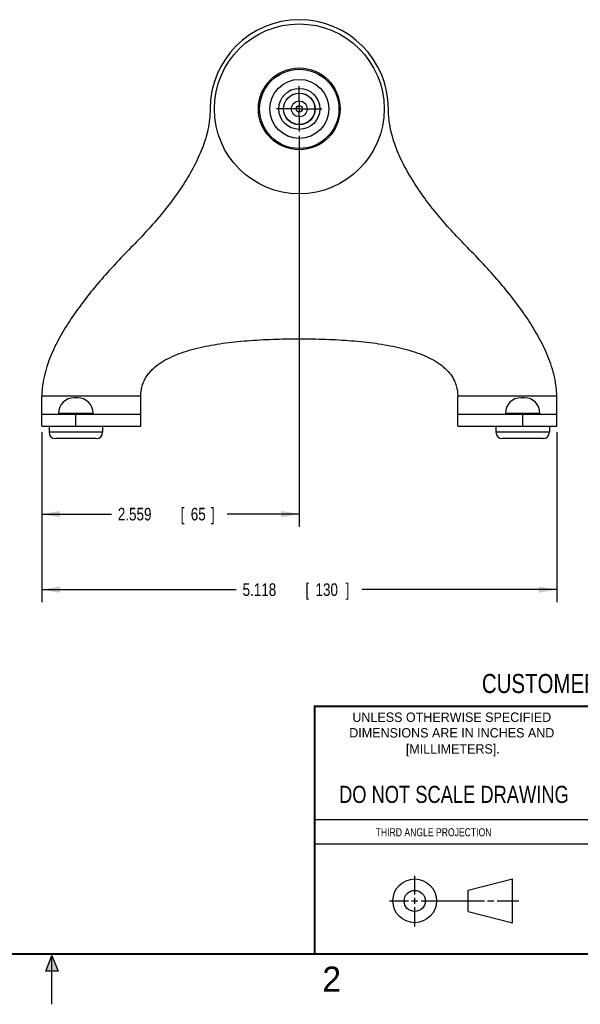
# Model space of a CAD drawing. Header units: inches. Extents: x 0 to 22, y 0 to 17.
# Tile 2 of 9: x 10.7 to 16.3, y 0 to 9.8. Entities that reach past the tile are written whole.
import ezdxf
from ezdxf.enums import TextEntityAlignment as Align

# ---------------------------------------------------------------- set-up
doc = ezdxf.new("R2010")
doc.units = ezdxf.units.IN
doc.header["$LTSCALE"] = 1.21
doc.header["$MEASUREMENT"] = 0
doc.linetypes.add('CENTER', pattern=[0.6, 0.375, -0.075, 0.075, -0.075])
doc.layers.get('0').update_dxf_attribs({"linetype": 'CONTINUOUS'})
doc.layers.add('DEFAULT_1', color=7, linetype='CENTER')
doc.layers.add('DIMENSIONS', color=7, linetype='CONTINUOUS')
doc.styles.get("Standard").update_dxf_attribs({"font": 'txt', "width": 0.8})
doc.dimstyles.new('DIMSTYLE_1', dxfattribs={"dimtxt": 0.125, "dimasz": 0.18, "dimexe": 0.18, "dimexo": 0.0625, "dimgap": 0.09, "dimtad": 0, "dimtih": 1, "dimtoh": 1, "dimdec": 3, "dimzin": 4, "dimdsep": 46, "dimtxsty": 'STANDARD', "dimblk": '_FILLED', "dimblk1": '_FILLED', "dimblk2": '_FILLED', "dimcen": 0.09, "dimadec": 0, "dimazin": 0, "dimtp": 0.01, "dimtm": 0.01, "dimtfac": 1, "dimtdec": 3, "dimtofl": 0, "dimtmove": 0, "dimatfit": 3, "dimldrblk": '_FILLED', "dimfxl": 1, "dimtolj": 1, "dimtzin": 4, "dimarcsym": 0})

# ---------------------------------------------------------------- blocks, each defined once
blk = doc.blocks.new('_FILLED')
at = {"color": 0, "linetype": 'BYBLOCK'}
blk.add_solid([(0, 0), (-1, 0.174), (-1, -0.174)], dxfattribs=at)
blk = doc.blocks.new('*D2')
at = {"layer": 'DIMENSIONS', "color": 2, "linetype": 'CONTINUOUS'}
for p, q in [((10.8991, 5.6808), (10.8991, 3.9933)), ((16.0172, 5.6808), (16.0172, 3.9933)), ((10.8991, 4.1183), (12.832, 4.1183)), ((16.0172, 4.1183), (14.082, 4.1183))]:
    blk.add_line(p, q, dxfattribs=at)
at = {"layer": 'DIMENSIONS', "color": 2, "linetype": 'CONTINUOUS', "xscale": 0.18, "yscale": 0.18, "zscale": 0.18, "rotation": 180}
blk.add_blockref('_FILLED', (10.8991, 4.1183), dxfattribs=at)
at = {"layer": 'DIMENSIONS', "color": 2, "linetype": 'CONTINUOUS', "xscale": 0.18, "yscale": 0.18, "zscale": 0.18}
blk.add_blockref('_FILLED', (16.0172, 4.1183), dxfattribs=at)
at = {"layer": 'DIMENSIONS', "color": 2, "linetype": 'CONTINUOUS', "width": 0.8}
for s, p in [('5.118', (12.8945, 4.0558)), ('[', (13.5195, 4.0558)), ('130', (13.6195, 4.0558)), (']', (13.9195, 4.0558))]:
    blk.add_text(s, height=0.125, dxfattribs=at).set_placement(p)
blk = doc.blocks.new('*D5')
at = {"layer": 'DIMENSIONS', "color": 2, "linetype": 'CONTINUOUS'}
for p, q in [((13.4581, 8.6262), (13.4581, 4.7433)), ((10.8991, 5.6808), (10.8991, 4.7433)), ((10.8991, 4.8683), (11.5921, 4.8683)), ((13.4581, 4.8683), (12.7421, 4.8683))]:
    blk.add_line(p, q, dxfattribs=at)
at = {"layer": 'DIMENSIONS', "color": 2, "linetype": 'CONTINUOUS', "xscale": 0.18, "yscale": 0.18, "zscale": 0.18, "rotation": 180}
blk.add_blockref('_FILLED', (10.8991, 4.8683), dxfattribs=at)
at = {"layer": 'DIMENSIONS', "color": 2, "linetype": 'CONTINUOUS', "xscale": 0.18, "yscale": 0.18, "zscale": 0.18}
blk.add_blockref('_FILLED', (13.4581, 4.8683), dxfattribs=at)
at = {"layer": 'DIMENSIONS', "color": 2, "linetype": 'CONTINUOUS', "width": 0.8}
for s, p in [('2.559', (11.6546, 4.8058)), ('[', (12.2796, 4.8058)), ('65', (12.3796, 4.8058)), (']', (12.5796, 4.8058))]:
    blk.add_text(s, height=0.125, dxfattribs=at).set_placement(p)

msp = doc.modelspace()

# ---------------------------------------------------------------- hatches: boundary and pattern name
at = {"linetype": 'CONTINUOUS'}
msp.add_hatch(color=2, dxfattribs=at).paths.add_polyline_path([(10.9375, 0.3287), (11, 0.485), (11.0625, 0.3287)])

# ---------------------------------------------------------------- linework, layer by layer
at = {"color": 7, "linetype": 'CONTINUOUS'}
for p, q in [((13.4581, 8.9713), (13.4581, 8.9245)), ((13.4581, 8.8146), (13.4581, 8.8615)), ((10.8991, 5.7433), (10.8991, 6.0386)), ((11.8833, 6.0386), (10.8991, 6.0386)), ((11.2533, 6.0246), (11.222, 6.0246)), ((11.8833, 5.7433), (11.8833, 6.0386)), ((16.0172, 6.0386), (15.0329, 6.0386)), ((15.0329, 5.7433), (15.0329, 6.0386)), ((15.6942, 6.0246), (15.663, 6.0246)), ((16.0172, 5.7433), (16.0172, 6.0386)), ((11.4095, 5.8683), (11.0658, 5.8683)), ((11.1126, 5.8683), (11.1126, 5.8615)), ((11.3626, 5.8683), (11.3626, 5.8615)), ((15.8505, 5.8683), (15.5067, 5.8683)), ((15.5536, 5.8683), (15.5536, 5.8615)), ((15.8036, 5.8683), (15.8036, 5.8615)), ((10.8991, 5.8615), (11.8833, 5.8615)), ((11.2376, 5.7433), (11.2376, 5.8615)), ((15.0329, 5.8615), (16.0172, 5.8615)), ((15.6786, 5.7433), (15.6786, 5.8615)), ((10.8991, 5.7433), (11.8833, 5.7433)), ((10.972, 5.7433), (10.972, 5.6808)), ((11.5033, 5.6808), (10.972, 5.6808)), ((11.5033, 5.7433), (11.5033, 5.6808)), ((15.0329, 5.7433), (16.0172, 5.7433)), ((15.413, 5.7433), (15.413, 5.6808)), ((15.9442, 5.6808), (15.413, 5.6808)), ((15.9442, 5.7433), (15.9442, 5.6808)), ((11.4408, 5.6183), (11.0345, 5.6183)), ((15.8817, 5.6183), (15.4755, 5.6183)), ((15.1374, 1.132), (15.5769, 1.2447)), ((15.5769, 0.8105), (15.5769, 1.2447)), ((15.1374, 0.9219), (15.1374, 1.132)), ((15.1374, 0.9219), (15.5769, 0.8105))]:
    msp.add_line(p, q, dxfattribs=at)
at = {"color": 2, "linetype": 'CONTINUOUS'}
for p, q in [((13.61, 1.835), (16.375, 1.835)), ((16.375, 1.5888), (13.61, 1.5888)), ((14.6059, 1.0901), (14.6059, 1.2769)), ((14.3557, 1.0276), (14.5434, 1.0276)), ((14.5747, 1.0276), (14.6372, 1.0276)), ((14.6059, 0.9964), (14.6059, 1.0589)), ((14.6684, 1.0276), (15.2987, 1.0276)), ((15.3299, 1.0276), (15.3924, 1.0276)), ((15.4237, 1.0276), (15.6394, 1.0276)), ((14.6059, 0.7723), (14.6059, 0.9651)), ((10.9375, 0.3287), (11, 0.485)), ((11, 0.485), (11.0625, 0.3287)), ((11, 0), (11, 0.485)), ((11.0625, 0.3287), (10.9375, 0.3287))]:
    msp.add_line(p, q, dxfattribs=at)
at = {"color": 7, "linetype": 'CONTINUOUS', "const_width": 0.02}
for points in [[(13.6, 2.9595), (21.5, 2.96)], [(13.61, 0.5), (13.61, 2.96)], [(0.5, 0.5), (21.5, 0.5)]]:
    msp.add_lwpolyline(points, dxfattribs=at)
at = {"color": 7, "linetype": 'CONTINUOUS'}
for centre, radius in [((13.4581, 8.893), 0.8438), ((13.4581, 8.893), 0.4062), ((13.4581, 8.893), 0.3937), ((13.4581, 8.893), 0.2928), ((13.4581, 8.893), 0.2037), ((13.4581, 8.893), 0.1575), ((13.4581, 8.893), 0.1555), ((13.4581, 8.893), 0.0783), ((13.4581, 8.893), 0.0315), ((14.6059, 1.0276), 0.2171), ((14.6054, 1.0269), 0.105)]:
    msp.add_circle(centre, radius, dxfattribs=at)
for centre, radius, start, end in [((13.4581, 8.893), 0.8858, 0, 180), ((11.222, 5.8683), 0.1562, 90, 180), ((11.2533, 5.8683), 0.1562, 0, 90), ((15.663, 5.8683), 0.1562, 90, 180), ((15.6942, 5.8683), 0.1562, 0, 90), ((11.0345, 5.6808), 0.0625, 180, 270), ((11.4408, 5.6808), 0.0625, 270, 360), ((15.4755, 5.6808), 0.0625, 180, 270), ((15.8817, 5.6808), 0.0625, 270, 360)]:
    msp.add_arc(centre, radius, start, end, dxfattribs=at)
for points, knots in [([(12.5723, 8.893), (12.5723, 8.8575), (12.568, 8.7884), (12.5512, 8.6889), (12.5259, 8.5929), (12.4936, 8.4998), (12.4552, 8.4093), (12.397, 8.2914), (12.3128, 8.1487), (12.1972, 7.9836), (12.0697, 7.8233), (11.9322, 7.6671), (11.8348, 7.5654), (11.7849, 7.515)], [0, 0, 0, 0, 0.0625, 0.125, 0.1875, 0.25, 0.3125, 0.375, 0.5, 0.625, 0.75, 0.875, 1, 1, 1, 1]), ([(15.1313, 7.515), (15.0814, 7.5654), (14.984, 7.6671), (14.8465, 7.8233), (14.719, 7.9836), (14.6034, 8.1487), (14.5192, 8.2914), (14.461, 8.4093), (14.4227, 8.4998), (14.3903, 8.5929), (14.3651, 8.6889), (14.3483, 8.7884), (14.3439, 8.8575), (14.3439, 8.893)], [0, 0, 0, 0, 0.125, 0.25, 0.375, 0.5, 0.625, 0.6875, 0.75, 0.8125, 0.875, 0.9375, 1, 1, 1, 1]), ([(11.7849, 7.515), (11.7309, 7.4605), (11.6252, 7.3506), (11.4746, 7.1825), (11.3335, 7.0104), (11.2038, 6.8337), (11.1078, 6.6814), (11.0403, 6.5558), (10.9952, 6.4593), (10.9566, 6.3601), (10.9258, 6.2577), (10.9082, 6.1691), (10.9005, 6.0956), (10.8991, 6.0578), (10.8991, 6.0386)], [0, 0, 0, 0, 0.125, 0.25, 0.375, 0.5, 0.625, 0.6875, 0.75, 0.8125, 0.875, 0.9375, 0.96875, 1, 1, 1, 1]), ([(16.0172, 6.0386), (16.0172, 6.0578), (16.0157, 6.0956), (16.008, 6.1691), (15.9904, 6.2577), (15.9596, 6.3601), (15.921, 6.4593), (15.8759, 6.5558), (15.8084, 6.6814), (15.7124, 6.8337), (15.5828, 7.0104), (15.4417, 7.1825), (15.2911, 7.3506), (15.1853, 7.4605), (15.1313, 7.515)], [0, 0, 0, 0, 0.03125, 0.0625, 0.125, 0.1875, 0.25, 0.3125, 0.375, 0.5, 0.625, 0.75, 0.875, 1, 1, 1, 1]), ([(11.8833, 6.0386), (11.8833, 6.061), (11.8869, 6.1021), (11.9004, 6.1557), (11.9203, 6.2028), (11.9455, 6.2447), (11.975, 6.2822), (12.0194, 6.3272), (12.0829, 6.3755), (12.1691, 6.4234), (12.2633, 6.4632), (12.3642, 6.4964), (12.4708, 6.524), (12.5822, 6.5467), (12.7364, 6.5713), (12.9384, 6.5928), (13.1927, 6.6067), (13.3687, 6.6095), (13.4581, 6.6095)], [0, 0, 0, 0, 0.03125, 0.0625, 0.09375, 0.125, 0.15625, 0.1875, 0.25, 0.3125, 0.375, 0.4375, 0.5, 0.5625, 0.625, 0.75, 0.875, 1, 1, 1, 1]), ([(13.4581, 6.6095), (13.5475, 6.6095), (13.7236, 6.6067), (13.9779, 6.5928), (14.1799, 6.5713), (14.3341, 6.5467), (14.4455, 6.524), (14.552, 6.4964), (14.6529, 6.4632), (14.7472, 6.4234), (14.8334, 6.3755), (14.8969, 6.3272), (14.9412, 6.2822), (14.9708, 6.2447), (14.9959, 6.2028), (15.0159, 6.1557), (15.0293, 6.1021), (15.0329, 6.061), (15.0329, 6.0386)], [0, 0, 0, 0, 0.125, 0.25, 0.375, 0.4375, 0.5, 0.5625, 0.625, 0.6875, 0.75, 0.8125, 0.84375, 0.875, 0.90625, 0.9375, 0.96875, 1, 1, 1, 1])]:
    msp.add_open_spline(points, degree=3, knots=knots, dxfattribs=at)
at = {"layer": 'DEFAULT_1', "color": 7, "linetype": 'CENTER'}
for p, q in [((13.4581, 8.9713), (13.4581, 9.118)), ((13.4581, 8.893), (13.4581, 8.9245)), ((13.4581, 8.893), (13.2331, 8.893)), ((13.4581, 8.893), (13.4581, 8.8615)), ((13.4581, 8.893), (13.6832, 8.893)), ((13.4581, 8.8146), (13.4581, 8.6679))]:
    msp.add_line(p, q, dxfattribs=at)

# ---------------------------------------------------------------- texts
at = {"color": 7, "linetype": 'CONTINUOUS', "width": 0.8}
for s, height, p in [('CUSTOMER DRAWING', 0.19, (16.3742, 3.0911)), ('DO NOT SCALE DRAWING', 0.17, (14.9953, 1.9998))]:
    msp.add_text(s, height=height, dxfattribs=at).set_placement(p, align=Align.CENTER)
at = {"color": 2, "linetype": 'CONTINUOUS'}
for s, p in [('UNLESS OTHERWISE SPECIFIED', (14.9742, 2.8049)), ('DIMENSIONS ARE IN INCHES AND', (14.9742, 2.6501)), ('[MILLIMETERS].', (14.9844, 2.4899))]:
    msp.add_text(s, height=0.093, dxfattribs=at).set_placement(p, align=Align.CENTER)
at = {"color": 2, "linetype": 'CONTINUOUS', "width": 0.8}
msp.add_text('THIRD ANGLE PROJECTION', height=0.08, dxfattribs=at).set_placement((14.2178, 1.6686))
at = {"color": 2, "linetype": 'CONTINUOUS'}
msp.add_text('2', height=0.25, dxfattribs=at).set_placement((13.6875, 0.125))

# ---------------------------------------------------------------- dimensions: what is measured, and where the dimension line sits
at = {"layer": 'DIMENSIONS', "color": 2, "linetype": 'CONTINUOUS'}
for base, p2, picture, middle in [((13.4581, 4.8683), (13.4581, 8.6262), '*D5', (12.1671, 4.8683)), ((16.0172, 4.1183), (16.0172, 5.6808), '*D2', (13.457, 4.1183))]:
    dim = msp.add_linear_dim(base=base, p1=(10.8991, 5.6808), p2=p2, dimstyle='DIMSTYLE_1', dxfattribs=at)
    dim.commit()
    dim.dimension.update_dxf_attribs({"geometry": picture, "text_midpoint": middle, "dimtype": 160})

doc.saveas('drawing.dxf')
